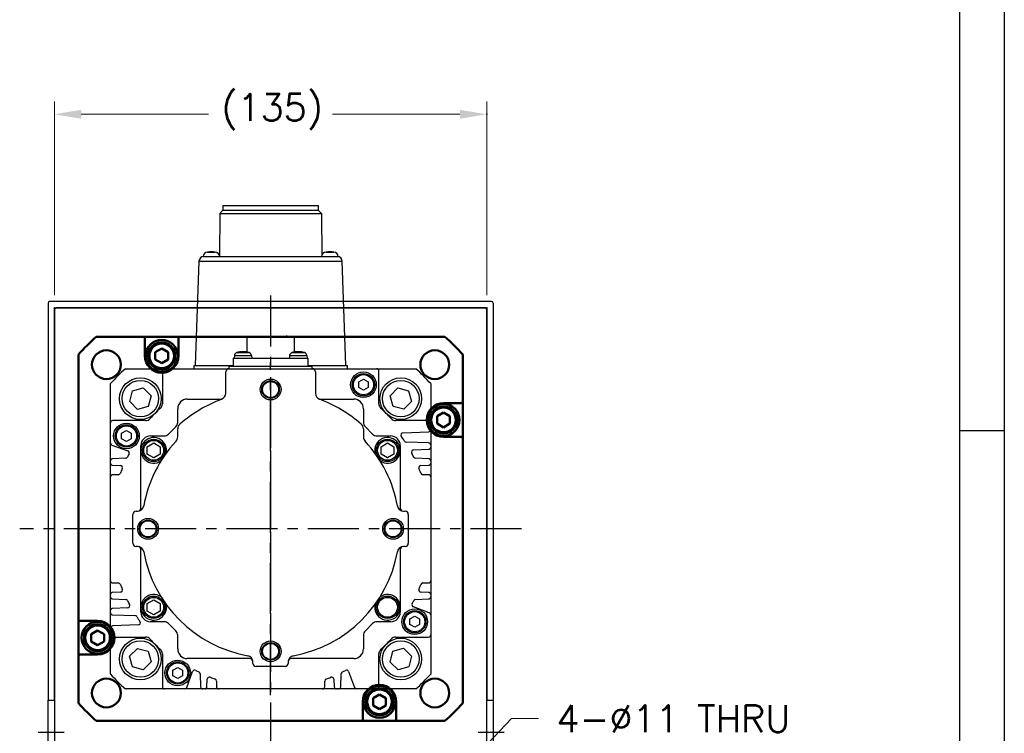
# Model space of a CAD drawing. Extents: x 47048 to 48733, y 14733 to 15921.
# Tile 5 of 19: x 48423 to 48730, y 15232 to 15455. Entities that reach past the tile are written whole.
import ezdxf

# ---------------------------------------------------------------- set-up
doc = ezdxf.new("R2010")
doc.units = 0
doc.header["$LTSCALE"] = 25.4
doc.linetypes.add('CENTER', pattern=[2, 1.25, -0.25, 0.25, -0.25])
doc.layers.get('0').update_dxf_attribs({"linetype": 'CONTINUOUS'})
for name, color, linetype, lineweight in [('2d ConnectionPoints', 7, 'CONTINUOUS', 50), ('AM_0', 7, 'CONTINUOUS', 50), ('ATA-DIM', 252, 'CONTINUOUS', 25)]:
    doc.layers.add(name, color=color, linetype=linetype, lineweight=lineweight)
doc.layers.add('ATA-CENTER', color=133, linetype='CENTER')
doc.styles.get("Standard").update_dxf_attribs({"font": 'simplex.shx'})
doc.dimstyles.new('ata_A1', dxfattribs={"dimtxt": 4.2, "dimasz": 4.2, "dimexe": 2, "dimexo": 2, "dimgap": 2, "dimtad": 0, "dimtih": 1, "dimtoh": 1, "dimdec": 6, "dimdsep": 46, "dimtxsty": 'Standard', "dimcen": 0, "dimclrd": 252, "dimclre": 252, "dimclrt": 4, "dimadec": 6, "dimazin": 2, "dimtfac": 1, "dimtdec": 6, "dimtofl": 0, "dimtmove": 0, "dimatfit": 3, "dimfxl": 0, "dimtolj": 1, "dimtzin": 0, "dimlwd": 0, "dimlwe": 0, "dimarcsym": 0})

# ---------------------------------------------------------------- blocks, each defined once
blk = doc.blocks.new('*D12451')
at = {"color": 0}
for p in [(48568.39, 15425.6), (48433.39, 15365.16), (48568.39, 15365.16)]:
    blk.add_point(p, dxfattribs=at)
at = {"layer": 'ATA-DIM', "color": 252, "lineweight": 0}
for p, q in [((48433.39, 15369.16), (48433.39, 15429.6)), ((48568.39, 15369.16), (48568.39, 15429.6)), ((48441.79, 15425.6), (48481.52, 15425.6)), ((48559.99, 15425.6), (48520.27, 15425.6))]:
    blk.add_line(p, q, dxfattribs=at)
at = {"layer": 'ATA-DIM', "color": 252}
for points in [[(48441.79, 15427), (48441.79, 15424.2), (48433.39, 15425.6)], [(48559.99, 15424.2), (48559.99, 15427), (48568.39, 15425.6)]]:
    blk.add_solid(points, dxfattribs=at)
at = {"layer": 'ATA-DIM', "color": 4, "ltscale": 0.2, "insert": (48485.52, 15431.98), "char_height": 8.4, "attachment_point": 1}
blk.add_mtext('\\A1;(135)', dxfattribs=at)
blk = doc.blocks.new('*D12452')
at = {"color": 0}
for p in [(48548.88, 15208.34), (48541.29, 15200.37)]:
    blk.add_point(p, dxfattribs=at)
at = {"layer": 'ATA-DIM', "color": 252, "lineweight": 0}
for p, q in [((48576.1, 15236.89), (48554.68, 15214.41)), ((48584.53, 15236.89), (48576.1, 15236.89))]:
    blk.add_line(p, q, dxfattribs=at)
at = {"layer": 'ATA-DIM', "color": 252}
blk.add_solid([(48553.67, 15215.38), (48555.69, 15213.45), (48548.88, 15208.34)], dxfattribs=at)
at = {"layer": 'ATA-DIM', "color": 4, "ltscale": 0.2, "insert": (48626.7, 15236.89), "char_height": 8.4, "attachment_point": 5}
blk.add_mtext('4-%%c11 THRU', dxfattribs=at)
blk = doc.blocks.new('DFH EH')
for p, q in [((33798.3, 3136.09), (33660.3, 3136.09)), ((33659.8, 3135.59), (33659.8, 3011.59)), ((33661.8, 3011.59), (33661.8, 3134.09)), ((33661.8, 3134.09), (33796.8, 3134.09)), ((33796.8, 3134.09), (33796.8, 3011.59)), ((33798.8, 3135.59), (33798.8, 3011.59)), ((33659.8, 3130.59), (33659.8, 3011.59)), ((33659.8, 2991.59), (33659.8, 3011.59)), ((33659.8, 3011.59), (33661.8, 3011.59)), ((33659.8, 2991.59), (33659.8, 3011.59)), ((33661.8, 3011.59), (33661.8, 2991.59)), ((33796.8, 3011.59), (33798.8, 3011.59)), ((33796.8, 2991.59), (33796.8, 3011.59)), ((33798.8, 3011.59), (33798.8, 2991.59)), ((33659.8, 2991.59), (33659.8, 2946.59)), ((33661.8, 2991.59), (33659.8, 2991.59)), ((33659.8, 2991.59), (33659.8, 2867.59)), ((33661.8, 2869.09), (33661.8, 2991.59)), ((33798.8, 2991.59), (33796.8, 2991.59)), ((33796.8, 2991.59), (33796.8, 2869.09)), ((33798.8, 2991.59), (33798.8, 2867.59)), ((33659.8, 2936.59), (33659.8, 2946.59)), ((33659.8, 2936.59), (33659.8, 2872.59)), ((33796.8, 2869.09), (33661.8, 2869.09)), ((33660.3, 2867.09), (33798.3, 2867.09))]:
    blk.add_line(p, q)
for centre, start, end in [((33660.3, 3135.59), 90, 180), ((33798.3, 3135.59), 0, 90), ((33660.3, 2867.59), 180, 270), ((33798.3, 2867.59), 270, 0)]:
    blk.add_arc(centre, 0.5, start, end)
at = {"layer": 'ATA-CENTER', "ltscale": 0.5}
for p, q in [((33656.68, 3001.59), (33664.81, 3001.59)), ((33794.06, 3001.59), (33802.19, 3001.59))]:
    blk.add_line(p, q, dxfattribs=at)
blk = doc.blocks.new('ata-Border-A1-002')
at = {"color": 253, "ltscale": 0.5}
blk.add_line((841, 594), (841, 0), dxfattribs=at)
blk.add_line((834, 585), (834, 9))
at = {"color": 253, "linetype": 'Continuous'}
blk.add_line((841, 297), (834, 297), dxfattribs=at)

msp = doc.modelspace()

# ---------------------------------------------------------------- linework, layer by layer
for p, q in [((48486.0236459, 15397.1599889), (48486.0236459, 15395.6599889)), ((48486.0236459, 15397.1599889), (48515.7636459, 15397.1599889)), ((48515.7636459, 15397.1599889), (48515.7636459, 15395.6599889)), ((48485.0236459, 15394.6599889), (48484.9262722, 15381.5145416)), ((48486.0236459, 15395.6599889), (48485.0236459, 15394.6599889)), ((48485.0236459, 15394.6599889), (48516.7636459, 15394.6599889)), ((48486.0236459, 15395.6599889), (48515.7636459, 15395.6599889)), ((48515.7636459, 15395.6599889), (48516.7636459, 15394.6599889)), ((48516.7636459, 15394.6599889), (48516.8610196, 15381.5145416)), ((48479.7936459, 15381.1599889), (48480.0294852, 15381.1599889)), ((48480.0294852, 15381.1599889), (48521.7578066, 15381.1599889)), ((48481.1917521, 15382.5560349), (48483.5955397, 15382.5560349)), ((48518.1917521, 15382.5560349), (48520.5955397, 15382.5560349)), ((48521.7578066, 15381.1599889), (48521.9936459, 15381.1599889)), ((48478.530399, 15379.7123381), (48477.3936459, 15347.1599889)), ((48478.530399, 15379.7123381), (48523.2568928, 15379.7123381)), ((48524.3936459, 15347.1599889), (48523.2568928, 15379.7123381)), ((48433.3936459, 15364.6599889), (48433.8936459, 15365.1599889)), ((48567.8936459, 15365.1599889), (48433.8936459, 15365.1599889)), ((48567.8936459, 15365.1599889), (48568.3936459, 15364.6599889)), ((48433.3936459, 15364.6599889), (48433.3936459, 15100.6599889)), ((48568.3936459, 15100.6599889), (48568.3936459, 15364.6599889)), ((48493.4936459, 15356.1599889), (48493.4936459, 15351.3510773)), ((48493.4936459, 15356.1599889), (48508.2936459, 15356.1599889)), ((48508.2936459, 15356.1599889), (48508.2936459, 15351.3510773)), ((48489.5877706, 15350.3072378), (48489.5136459, 15349.4599889)), ((48489.5877706, 15350.3072378), (48494.9395212, 15350.3072378)), ((48490.3040186, 15351.1800976), (48494.2232732, 15351.1800976)), ((48494.9395212, 15350.3072378), (48495.0136459, 15349.4599889)), ((48506.8477706, 15350.3072378), (48506.7736459, 15349.4599889)), ((48506.8477706, 15350.3072378), (48512.1995212, 15350.3072378)), ((48507.5640186, 15351.1800976), (48511.4832732, 15351.1800976)), ((48512.1995212, 15350.3072378), (48512.2736459, 15349.4599889)), ((48476.8936459, 15347.1599889), (48476.8936459, 15346.1599889)), ((48476.8936459, 15347.1599889), (48489.1936459, 15347.1599889)), ((48487.8936459, 15346.9599889), (48513.8936459, 15346.9599889)), ((48487.8936459, 15346.9599889), (48487.8936459, 15346.1599889)), ((48489.1936459, 15349.4599889), (48512.5936459, 15349.4599889)), ((48489.1936459, 15349.4599889), (48489.1936459, 15346.9599889)), ((48512.5936459, 15346.9599889), (48512.5936459, 15349.4599889)), ((48512.5936459, 15347.1599889), (48524.8936459, 15347.1599889)), ((48513.8936459, 15346.1599889), (48513.8936459, 15346.9599889)), ((48524.8936459, 15346.1599889), (48524.8936459, 15347.1599889)), ((48455.547753, 15346.1599889), (48467.7922534, 15346.1599889)), ((48467.0964284, 15345.4641638), (48467.0964284, 15335.2306536)), ((48467.7922534, 15346.1599889), (48487.8936459, 15346.1599889)), ((48486.8936459, 15338.4868421), (48486.8936459, 15345.1599889)), ((48487.8936459, 15346.1599889), (48513.8936459, 15346.1599889)), ((48513.8936459, 15346.1599889), (48533.9950367, 15346.1599889)), ((48514.8936459, 15345.1599889), (48514.8936459, 15338.4868421)), ((48533.9950367, 15346.1599889), (48546.2395388, 15346.1599889)), ((48534.6908618, 15335.2306536), (48534.6908618, 15345.4641638)), ((48450.8936451, 15329.2613805), (48450.8936459, 15341.5058818)), ((48528.3936459, 15342.0260143), (48529.8936459, 15342.8920397)), ((48528.3936459, 15340.2939635), (48528.3936459, 15342.0260143)), ((48529.8936459, 15342.8920397), (48531.3936459, 15342.0260143)), ((48531.3936459, 15342.0260143), (48531.3936459, 15340.2939635)), ((48550.8936459, 15341.5058818), (48550.8936451, 15329.2613805)), ((48456.8957074, 15335.8971707), (48457.7673505, 15339.2498171)), ((48457.7673505, 15339.2498171), (48461.1066491, 15340.1712753)), ((48461.1066491, 15340.1712753), (48463.5743045, 15337.7400869)), ((48463.5743045, 15337.7400869), (48462.7026614, 15334.3874405)), ((48529.8936459, 15339.4279381), (48528.3936459, 15340.2939635)), ((48531.3936459, 15340.2939635), (48529.8936459, 15339.4279381)), ((48538.1996394, 15337.6902719), (48540.6308277, 15340.1579274)), ((48539.1210975, 15334.3509734), (48538.1996394, 15337.6902719)), ((48540.6308277, 15340.1579274), (48543.9834741, 15339.2862842)), ((48543.9834741, 15339.2862842), (48544.9049323, 15335.9469857)), ((48459.3633629, 15333.4659824), (48456.8957074, 15335.8971707)), ((48462.7026614, 15334.3874405), (48459.3633629, 15333.4659824)), ((48474.8936459, 15336.6599889), (48485.7076529, 15336.6599889)), ((48516.0796389, 15336.6599889), (48526.8936459, 15336.6599889)), ((48542.473744, 15333.4793302), (48539.1210975, 15334.3509734)), ((48544.9049323, 15335.9469857), (48542.473744, 15333.4793302)), ((48471.8936459, 15329.408416), (48471.8936459, 15333.6599889)), ((48529.8936459, 15333.6599889), (48529.8936459, 15329.408416)), ((48450.8936451, 15322.9891591), (48450.8936451, 15329.2613805)), ((48461.8229803, 15329.9572056), (48451.5894701, 15329.9572056)), ((48550.19782, 15329.9572056), (48539.9643098, 15329.9572056)), ((48550.8936451, 15329.2613805), (48550.8936451, 15327.1500308)), ((48454.3936459, 15326.0260143), (48455.8936459, 15326.8920397)), ((48454.3936459, 15324.2939635), (48454.3936459, 15326.0260143)), ((48455.8936459, 15326.8920397), (48457.3936459, 15326.0260143)), ((48457.3936459, 15326.0260143), (48457.3936459, 15324.2939635)), ((48463.3936459, 15325.1599889), (48467.6452188, 15325.1599889)), ((48469.0594323, 15325.7457753), (48471.3078595, 15327.9942025)), ((48471.8936459, 15324.8664777), (48471.8936459, 15327.3459232)), ((48529.8936459, 15327.3459232), (48529.8936459, 15324.8664777)), ((48530.4794323, 15327.9942025), (48532.7278595, 15325.7457753)), ((48534.142073, 15325.1599889), (48538.3936459, 15325.1599889)), ((48542.2263792, 15326.1754127), (48550.222104, 15326.4546296)), ((48550.8936451, 15327.1500308), (48550.8936451, 15322.3270047)), ((48450.8936451, 15317.3568257), (48450.8936451, 15322.9891591)), ((48451.3514839, 15322.3352975), (48456.323037, 15320.5258002)), ((48455.8936459, 15323.4279381), (48454.3936459, 15324.2939635)), ((48457.3936459, 15324.2939635), (48455.8936459, 15323.4279381)), ((48460.3936459, 15320.6599889), (48460.3936459, 15322.1599889)), ((48462.3936459, 15321.8146894), (48464.3936459, 15322.96939)), ((48464.3936459, 15322.96939), (48466.3936459, 15321.8146894)), ((48535.3936459, 15321.8146894), (48537.3936459, 15322.96939)), ((48537.3936459, 15322.96939), (48539.3936459, 15321.8146894)), ((48541.3936459, 15322.1599889), (48541.3936459, 15320.6599889)), ((48550.222104, 15323.0224058), (48543.2625125, 15323.2654401)), ((48550.8936451, 15322.3270047), (48550.8936451, 15321.682834)), ((48460.3936459, 15302.6599889), (48460.3936459, 15320.6599889)), ((48462.3936459, 15319.5052884), (48462.3936459, 15321.8146894)), ((48464.3936459, 15318.3505878), (48462.3936459, 15319.5052884)), ((48466.3936459, 15319.5052884), (48464.3936459, 15318.3505878)), ((48466.3936459, 15321.8146894), (48466.3936459, 15319.5052884)), ((48535.3936459, 15319.5052884), (48535.3936459, 15321.8146894)), ((48537.3936459, 15318.3505878), (48535.3936459, 15319.5052884)), ((48539.3936459, 15319.5052884), (48537.3936459, 15318.3505878)), ((48539.3936459, 15321.8146894), (48539.3936459, 15319.5052884)), ((48541.3936459, 15320.6599889), (48541.3936459, 15302.6599889)), ((48545.5412063, 15320.8239722), (48550.222104, 15320.9874328)), ((48550.8936451, 15321.682834), (48550.8936451, 15317.3568257)), ((48450.8936451, 15316.712655), (48450.8936451, 15317.3568257)), ((48450.8936451, 15312.3627722), (48450.8936451, 15316.712655)), ((48455.6026329, 15318.1932176), (48451.5651862, 15318.0522269)), ((48451.5651862, 15316.0172539), (48453.9490769, 15315.9340066)), ((48550.222104, 15318.0522269), (48546.1846572, 15318.1932176)), ((48547.8382133, 15315.9340066), (48550.222104, 15316.0172539)), ((48550.8936451, 15317.3568257), (48550.8936451, 15316.712655)), ((48550.8936451, 15316.712655), (48550.8936451, 15312.3627722)), ((48453.348902, 15313.0585972), (48451.5894701, 15313.0585972)), ((48550.19782, 15313.0585972), (48548.4383881, 15313.0585972)), ((48450.8936451, 15279.9572056), (48450.8936451, 15312.3627722)), ((48550.8936451, 15312.3627722), (48550.8936451, 15279.9572056)), ((48457.8936459, 15291.6599889), (48457.8936459, 15300.6599889)), ((48458.8936459, 15301.6599889), (48459.3146548, 15301.6599889)), ((48542.472637, 15301.6599889), (48542.8936459, 15301.6599889)), ((48543.8936459, 15300.6599889), (48543.8936459, 15291.6599889)), ((48459.3146548, 15290.6599889), (48458.8936459, 15290.6599889)), ((48460.3936459, 15271.6599889), (48460.3936459, 15289.6599889)), ((48541.3936459, 15289.6599889), (48541.3936459, 15271.6599889)), ((48542.8936459, 15290.6599889), (48542.472637, 15290.6599889)), ((48450.8936451, 15275.6073227), (48450.8936451, 15279.9572056)), ((48451.5894701, 15279.2613805), (48453.348902, 15279.2613805)), ((48548.4383881, 15279.2613805), (48550.19782, 15279.2613805)), ((48550.8936451, 15279.9572056), (48550.8936451, 15275.6073227)), ((48453.9490769, 15276.3859712), (48451.5651862, 15276.3027239)), ((48550.222104, 15276.3027239), (48547.8382133, 15276.3859712)), ((48450.8936451, 15274.9631521), (48450.8936451, 15275.6073227)), ((48450.8936451, 15270.6371438), (48450.8936451, 15274.9631521)), ((48451.5651862, 15274.2677509), (48455.6026329, 15274.1267601)), ((48462.3936459, 15272.8146894), (48464.3936459, 15273.96939)), ((48462.3936459, 15270.5052884), (48462.3936459, 15272.8146894)), ((48464.3936459, 15273.96939), (48466.3936459, 15272.8146894)), ((48466.3936459, 15272.8146894), (48466.3936459, 15270.5052884)), ((48546.1846572, 15274.1267601), (48550.222104, 15274.2677509)), ((48550.8936451, 15275.6073227), (48550.8936451, 15274.9631521)), ((48550.8936451, 15274.9631521), (48550.8936451, 15269.3308186)), ((48450.8936451, 15269.9929731), (48450.8936451, 15270.6371438)), ((48450.8936451, 15265.169947), (48450.8936451, 15269.9929731)), ((48456.2460839, 15271.4960055), (48451.5651862, 15271.332545)), ((48460.3936459, 15270.1599889), (48460.3936459, 15271.6599889)), ((48464.3936459, 15269.3505878), (48462.3936459, 15270.5052884)), ((48466.3936459, 15270.5052884), (48464.3936459, 15269.3505878)), ((48541.3936459, 15271.6599889), (48541.3936459, 15270.1599889)), ((48550.4358062, 15269.9846803), (48545.4642532, 15271.7941776)), ((48451.5651862, 15269.297572), (48458.5247776, 15269.0545377)), ((48467.6452188, 15267.1599889), (48463.3936459, 15267.1599889)), ((48538.3936459, 15267.1599889), (48534.142073, 15267.1599889)), ((48544.3936459, 15268.0260143), (48545.8936459, 15268.8920397)), ((48544.3936459, 15266.2939635), (48544.3936459, 15268.0260143)), ((48545.8936459, 15268.8920397), (48547.3936459, 15268.0260143)), ((48547.3936459, 15268.0260143), (48547.3936459, 15266.2939635)), ((48550.8936451, 15269.3308186), (48550.8936451, 15263.0585972)), ((48450.8936451, 15263.0585972), (48450.8936451, 15265.169947)), ((48459.5609109, 15266.144565), (48451.5651862, 15265.8653482)), ((48471.3078595, 15264.3257753), (48469.0594323, 15266.5742025)), ((48532.7278595, 15266.5742025), (48530.4794323, 15264.3257753)), ((48545.8936459, 15265.4279381), (48544.3936459, 15266.2939635)), ((48547.3936459, 15266.2939635), (48545.8936459, 15265.4279381)), ((48450.8936459, 15250.814096), (48450.8936451, 15263.0585972)), ((48451.5894701, 15262.3627722), (48461.8229803, 15262.3627722)), ((48471.8936459, 15258.6599889), (48471.8936459, 15262.9115618)), ((48529.8936459, 15262.9115618), (48529.8936459, 15258.6599889)), ((48539.9643098, 15262.3627722), (48550.19782, 15262.3627722)), ((48550.8936451, 15263.0585972), (48550.8936459, 15250.814096)), ((48456.8823595, 15256.3729921), (48459.3135478, 15258.8406475)), ((48459.3135478, 15258.8406475), (48462.6661943, 15257.9690044)), ((48462.6661943, 15257.9690044), (48463.5876524, 15254.6297058)), ((48538.2129873, 15254.5798908), (48539.0846304, 15257.9325373)), ((48539.0846304, 15257.9325373), (48542.4239289, 15258.8539954)), ((48542.4239289, 15258.8539954), (48544.8915844, 15256.4228071)), ((48457.8038177, 15253.0336935), (48456.8823595, 15256.3729921)), ((48463.5876524, 15254.6297058), (48461.1564641, 15252.1620504)), ((48467.0964284, 15257.0893241), (48467.0964284, 15246.8558139)), ((48494.3936459, 15255.6599889), (48474.8936459, 15255.6599889)), ((48495.3936459, 15254.1599889), (48495.3936459, 15254.5809978)), ((48506.3936459, 15254.5809978), (48506.3936459, 15254.1599889)), ((48526.8936459, 15255.6599889), (48507.3936459, 15255.6599889)), ((48534.6908618, 15246.8558139), (48534.6908618, 15257.0893241)), ((48540.6806427, 15252.1487025), (48538.2129873, 15254.5798908)), ((48544.8915844, 15256.4228071), (48544.0199413, 15253.0701607)), ((48461.1564641, 15252.1620504), (48457.8038177, 15253.0336935)), ((48470.3936459, 15252.0260143), (48471.8936459, 15252.8920397)), ((48470.3936459, 15250.2939635), (48470.3936459, 15252.0260143)), ((48471.8936459, 15252.8920397), (48473.3936459, 15252.0260143)), ((48473.3936459, 15252.0260143), (48473.3936459, 15250.2939635)), ((48474.7183365, 15246.6178278), (48476.5278338, 15251.5893808)), ((48505.3936459, 15253.1599889), (48496.3936459, 15253.1599889)), ((48525.2594564, 15251.5893808), (48527.0689537, 15246.6178278)), ((48544.0199413, 15253.0701607), (48540.6806427, 15252.1487025)), ((48471.8936459, 15249.4279381), (48470.3936459, 15250.2939635)), ((48473.3936459, 15250.2939635), (48471.8936459, 15249.4279381)), ((48478.8604163, 15250.8689768), (48479.0014071, 15246.83153)), ((48481.0363801, 15246.83153), (48481.1196274, 15249.2154207)), ((48483.9950367, 15248.6152458), (48483.9950367, 15246.8558139)), ((48517.7922534, 15246.8558139), (48517.7922534, 15248.6152458)), ((48520.6676628, 15249.2154207), (48520.75091, 15246.83153)), ((48522.7858831, 15246.83153), (48522.9268738, 15250.8689768)), ((48467.7922534, 15246.1599889), (48455.547753, 15246.1599889)), ((48474.0644748, 15246.1599889), (48467.7922534, 15246.1599889)), ((48479.6968082, 15246.1599889), (48474.0644748, 15246.1599889)), ((48480.3409789, 15246.1599889), (48479.6968082, 15246.1599889)), ((48484.6908618, 15246.1599889), (48480.3409789, 15246.1599889)), ((48517.0964284, 15246.1599889), (48484.6908618, 15246.1599889)), ((48521.4463112, 15246.1599889), (48517.0964284, 15246.1599889)), ((48522.0904819, 15246.1599889), (48521.4463112, 15246.1599889)), ((48527.7228153, 15246.1599889), (48522.0904819, 15246.1599889)), ((48533.9950367, 15246.1599889), (48527.7228153, 15246.1599889)), ((48546.2395388, 15246.1599889), (48533.9950367, 15246.1599889))]:
    msp.add_line(p, q)
for centre, radius in [((48529.8936459, 15341.1599889), 4), ((48529.8936459, 15341.1599889), 3.5), ((48529.8936459, 15341.1599889), 3.15), ((48460.235006, 15336.8186288), 6.5), ((48460.235006, 15336.8186288), 5.7), ((48500.8936459, 15339.6599889), 3.25), ((48500.8936459, 15339.6599889), 2.75), ((48500.8936459, 15339.6599889), 2.5), ((48541.5522858, 15336.8186288), 6.5), ((48541.5522858, 15336.8186288), 5.7), ((48455.8936459, 15325.1599889), 4), ((48455.8936459, 15325.1599889), 3.5), ((48455.8936459, 15325.1599889), 3.15), ((48464.3936459, 15320.6599889), 3.5), ((48464.3936459, 15320.6599889), 3.1), ((48537.3936459, 15320.6599889), 3.5), ((48537.3936459, 15320.6599889), 3.1), ((48462.6436459, 15296.1599889), 3.25), ((48462.6436459, 15296.1599889), 2.75), ((48462.6436459, 15296.1599889), 2.5), ((48539.1436459, 15296.1599889), 3.25), ((48539.1436459, 15296.1599889), 2.75), ((48539.1436459, 15296.1599889), 2.5), ((48464.3936459, 15271.6599889), 3.5), ((48464.3936459, 15271.6599889), 3.1), ((48537.3936459, 15271.6599889), 3.5), ((48537.3936459, 15271.6599889), 3.1), ((48545.8936459, 15267.1599889), 4), ((48545.8936459, 15267.1599889), 3.5), ((48545.8936459, 15267.1599889), 3.15), ((48460.235006, 15255.501349), 6.5), ((48460.235006, 15255.501349), 5.7), ((48500.8936459, 15257.9099889), 3.25), ((48500.8936459, 15257.9099889), 2.75), ((48541.5522858, 15255.501349), 6.5), ((48541.5522858, 15255.501349), 5.7), ((48500.8936459, 15257.9099889), 2.5), ((48471.8936459, 15251.1599889), 4), ((48471.8936459, 15251.1599889), 3.5), ((48471.8936459, 15251.1599889), 3.15)]:
    msp.add_circle(centre, radius)
for centre, radius, start, end in [((48480.0294852, 15379.6599889), 1.5, 90, 178), ((48481.2902609, 15381.0592731), 1.5, 93.765468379, 176.150043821), ((48482.3936459, 15375.6599889), 7, 80.113375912, 99.886624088), ((48483.4970309, 15381.0592731), 1.5, 3.849956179, 86.234531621), ((48518.2902609, 15381.0592731), 1.5, 93.765468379, 176.150043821), ((48519.3936459, 15375.6599889), 7, 80.113375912, 99.886624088), ((48520.4970309, 15381.0592731), 1.5, 3.849956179, 86.234531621), ((48521.7578066, 15379.6599889), 1.5, 2, 90), ((48490.5839653, 15350.220082), 1, 106.257021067, 175.000000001), ((48492.2636459, 15344.4599889), 7, 73.742973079, 106.257026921), ((48493.9433265, 15350.220082), 1, 4.999999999, 73.742978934), ((48507.8439653, 15350.220082), 1, 106.257021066, 175.000000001), ((48509.5236459, 15344.4599889), 7, 73.742973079, 106.257026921), ((48511.2033265, 15350.220082), 1, 4.999999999, 73.742978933), ((48500.8936459, 15296.1599889), 67.5, 132.205446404, 137.794553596), ((48467.7922534, 15345.4641638), 0.695825, 89.999999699, 180), ((48487.8936459, 15345.1599889), 1, 90, 180), ((48513.8936459, 15345.1599889), 1, 0, 90), ((48533.9950367, 15345.4641638), 0.6958251, 0, 90.000000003), ((48500.8936459, 15296.1599889), 67.5, 42.205446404, 47.794553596), ((48484.8936459, 15338.4868421), 2, 290.707124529, 0), ((48516.8936459, 15338.4868421), 2, 180, 249.292875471), ((48465.1083568, 15335.2306536), 1.9880716, 312.486940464, 0), ((48474.8936459, 15333.6599889), 3, 90, 180), ((48500.8936459, 15296.1599889), 43.25, 110.707124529, 130.885192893), ((48500.8936459, 15296.1599889), 43.25, 49.114807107, 69.292875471), ((48526.8936459, 15333.6599889), 3, 0, 90), ((48536.6789334, 15335.2306536), 1.9880716, 180, 227.513059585), ((48500.8936451, 15296.1599889), 50.9940358, 132.486940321, 137.513059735), ((48500.8936451, 15296.1599889), 50.9940358, 42.486939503, 47.513059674), ((48451.5894701, 15329.2613805), 0.6958251, 90.00000122, 180), ((48461.8229803, 15331.9452772), 1.9880716, 269.99999977, 317.513059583), ((48469.8936459, 15329.408416), 2, 315, 0), ((48473.8936459, 15327.3459232), 2, 130.885192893, 180), ((48527.8936459, 15327.3459232), 2, 0, 49.114807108), ((48531.8936459, 15329.408416), 2, 180, 225), ((48539.9643098, 15331.9452772), 1.9880716, 222.486959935, 270.000000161), ((48550.19782, 15329.2613805), 0.6958251, 0, 90), ((48463.3936459, 15322.1599889), 3, 90, 180), ((48467.6452188, 15327.1599889), 2, 270, 315), ((48534.142073, 15327.1599889), 2, 225, 270), ((48538.3936459, 15322.1599889), 3, 0, 90), ((48542.2506632, 15325.4800116), 0.6958251, 91.999999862, 215.334701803), ((48500.8936451, 15296.1599889), 50, 33.256317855, 35.334701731), ((48550.19782, 15327.1500308), 0.6958251, 271.999999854, 0), ((48451.5894701, 15322.9891591), 0.695825, 179.999998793, 249.999999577), ((48464.3936459, 15320.6599889), 4, 347.077132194, 305.181246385), ((48500.8936459, 15296.1599889), 40.25, 137.199825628, 169.77496314), ((48469.8936459, 15324.8664777), 2, 317.199850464, 0), ((48531.8936459, 15324.8664777), 2, 180, 222.800173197), ((48500.8936459, 15296.1599889), 40.25, 10.22503686, 42.800173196), ((48537.3936459, 15320.6599889), 4, 234.818753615, 192.922867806), ((48543.2867965, 15323.9608413), 0.695825, 213.25631749, 267.999999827), ((48550.19782, 15322.3270047), 0.6958251, 0, 88.000000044), ((48500.8936451, 15296.1599888), 50, 152.112964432, 153.363294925), ((48456.0850508, 15319.8719385), 0.695825, 332.11296468, 69.999999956), ((48545.5654902, 15320.1285711), 0.6958251, 91.999999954, 208.223150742), ((48500.8936451, 15296.1599889), 50, 26.636804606, 28.215582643), ((48550.19782, 15321.682834), 0.6958251, 271.999999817, 0), ((48451.5894701, 15317.3568257), 0.6958251, 92.000000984, 180), ((48451.5894701, 15316.712655), 0.695825, 179.999999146, 268.000000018), ((48453.924793, 15315.2386054), 0.6958251, 337.893147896, 88.000000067), ((48455.578349, 15318.8886188), 0.6958251, 271.999999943, 333.356032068), ((48546.2089412, 15318.8886188), 0.695825, 206.636804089, 267.999999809), ((48547.8624972, 15315.2386054), 0.6958251, 91.999999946, 202.104765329), ((48550.19782, 15317.3568257), 0.6958251, 0, 88.000000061), ((48550.19782, 15316.712655), 0.6958251, 271.99999981, 0), ((48451.5894701, 15312.3627722), 0.6958251, 90, 180), ((48453.348902, 15313.7544223), 0.695825, 269.99999962, 339.692474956), ((48500.893645, 15296.1599888), 50, 157.893147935, 159.692475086), ((48500.8936451, 15296.1599888), 50, 20.307524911, 22.106881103), ((48548.4383881, 15313.7544223), 0.6958251, 200.307525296, 270.000000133), ((48550.19782, 15312.3627722), 0.6958251, 0, 90), ((48458.8936459, 15300.6599889), 1, 90, 180), ((48459.3146548, 15303.6599889), 2, 270, 349.774963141), ((48459.3936459, 15302.6599889), 1, 280.907887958, 0), ((48542.472637, 15303.6599889), 2, 190.225036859, 270), ((48542.3936459, 15302.6599889), 1, 180, 259.092112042), ((48542.8936459, 15300.6599889), 1, 0, 90), ((48458.8936459, 15291.6599889), 1, 180, 270), ((48542.8936459, 15291.6599889), 1, 270, 0), ((48459.3146548, 15288.6599889), 2, 10.22503686, 90), ((48459.3936459, 15289.6599889), 1, 0, 79.092112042), ((48500.8936459, 15296.1599889), 40.25, 190.22503686, 259.77496314), ((48500.8936459, 15296.1599889), 40.25, 280.22503686, 349.77496314), ((48542.472637, 15288.6599889), 2, 90, 169.77496314), ((48542.3936459, 15289.6599889), 1, 100.907887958, 180), ((48451.5894701, 15279.9572056), 0.695825, 180, 270), ((48453.348902, 15278.5655555), 0.6958251, 20.307524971, 90.000000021), ((48548.4383881, 15278.5655555), 0.6958251, 89.999999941, 159.692475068), ((48550.19782, 15279.9572056), 0.695825, 270, 0), ((48451.5894701, 15275.6073227), 0.6958251, 92.000000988, 180), ((48453.924793, 15277.0813724), 0.6958251, 271.999999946, 22.102690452), ((48500.893645, 15296.159989), 50, 200.307524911, 202.106909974), ((48547.8624972, 15277.0813724), 0.695825, 157.893147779, 268.00000011), ((48500.8936451, 15296.159989), 50, 337.893147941, 339.692475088), ((48550.19782, 15275.6073227), 0.6958251, 0, 88.000000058), ((48451.5894701, 15274.963152), 0.695825, 179.999999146, 267.999999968), ((48455.578349, 15273.431359), 0.695825, 26.636804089, 87.999999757), ((48500.8936451, 15296.1599888), 50, 206.636804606, 208.215804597), ((48464.3936459, 15271.6599889), 4, 54.818753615, 12.922867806), ((48537.3936459, 15271.6599889), 4, 167.077132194, 125.181246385), ((48545.7022394, 15272.4480393), 0.695825, 152.112964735, 249.999999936), ((48500.8936451, 15296.159989), 50, 332.112964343, 333.363294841), ((48546.2089412, 15273.431359), 0.6958251, 91.999999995, 153.356031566), ((48550.19782, 15274.9631521), 0.6958251, 271.999999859, 0), ((48451.5894701, 15270.6371438), 0.6958251, 92.000000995, 180), ((48451.5894701, 15269.9929731), 0.695825, 179.999999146, 268.000000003), ((48456.2218, 15272.1914067), 0.6958251, 271.999999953, 28.207201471), ((48463.3936459, 15270.1599889), 3, 180, 270), ((48538.3936459, 15270.1599889), 3, 270, 0), ((48550.19782, 15269.3308186), 0.6958251, 0, 69.99999987), ((48458.5004937, 15268.3591365), 0.6958251, 33.256263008, 88.000000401), ((48500.8936451, 15296.1599889), 50, 213.256318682, 215.334701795), ((48459.536627, 15266.8399662), 0.6958251, 271.999999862, 35.334701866), ((48467.6452188, 15265.1599889), 2, 45, 90), ((48534.142073, 15265.1599889), 2, 90, 135), ((48451.5894701, 15265.169947), 0.6958251, 92.000001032, 180), ((48469.8936459, 15262.9115618), 2, 0, 45), ((48531.8936459, 15262.9115618), 2, 135, 180), ((48451.5894701, 15263.0585972), 0.695825, 180, 270), ((48461.8229803, 15260.3747006), 1.9880716, 42.486906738, 90.000000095), ((48500.8936451, 15296.1599889), 50.9940358, 222.48694157, 227.513059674), ((48500.8936451, 15296.1599889), 50.9940358, 312.486940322, 317.513059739), ((48539.9643098, 15260.3747006), 1.9880716, 89.999999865, 137.513059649), ((48550.19782, 15263.0585972), 0.695825, 269.999999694, 0), ((48465.1083568, 15257.0893242), 1.9880716, 0, 47.513059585), ((48474.8936459, 15258.6599889), 3, 180, 270), ((48526.8936459, 15258.6599889), 3, 270, 0), ((48536.6789334, 15257.0893242), 1.9880716, 132.486940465, 180), ((48493.3936459, 15254.5809978), 2, 0, 79.77496314), ((48494.3936459, 15254.6599889), 1, 10.907887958, 90), ((48508.3936459, 15254.5809978), 2, 100.22503686, 180), ((48507.3936459, 15254.6599889), 1, 90, 169.092112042), ((48477.1816955, 15251.3513946), 0.6958251, 62.11288589, 159.999999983), ((48500.8936455, 15296.1599887), 50, 242.112965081, 243.363177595), ((48478.1650152, 15250.8446928), 0.695825, 1.999999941, 63.364431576), ((48496.3936459, 15254.1599889), 1, 180, 270), ((48505.3936459, 15254.1599889), 1, 270, 0), ((48523.622275, 15250.8446928), 0.695825, 116.636805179, 178.000000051), ((48500.8936447, 15296.1599887), 50, 296.63680519, 297.887036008), ((48524.6055947, 15251.3513946), 0.695825, 19.999999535, 117.88703607), ((48500.8936459, 15296.1599889), 67.5, 222.205446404, 227.794553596), ((48481.8150286, 15249.1911368), 0.6958251, 67.893203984, 177.999999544), ((48500.8936453, 15296.1599888), 50, 247.893146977, 249.692365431), ((48483.2992117, 15248.6152458), 0.6958251, 0, 69.7003409), ((48518.4880785, 15248.6152458), 0.6958251, 110.307524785, 180), ((48500.893645, 15296.1599889), 50, 290.307524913, 292.106852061), ((48519.9722616, 15249.1911368), 0.695825, 1.999999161, 112.106852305), ((48500.8936459, 15296.1599889), 67.5, 312.205446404, 317.794553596), ((48467.7922534, 15246.8558139), 0.6958251, 180, 270), ((48474.0644748, 15246.8558139), 0.695825, 269.99999996, 340.000000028), ((48479.6968082, 15246.855814), 0.6958251, 182.000001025, 270.000000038), ((48480.3409789, 15246.8558139), 0.695825, 270.000000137, 357.999999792), ((48484.6908618, 15246.8558139), 0.6958251, 180, 270.000000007), ((48517.0964284, 15246.8558139), 0.695825, 269.999999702, 0), ((48521.4463112, 15246.855814), 0.6958251, 182.000000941, 270.000000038), ((48522.0904819, 15246.8558139), 0.695825, 269.999998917, 358.000000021), ((48527.7228153, 15246.8558139), 0.695825, 199.999999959, 270.000000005), ((48533.9950367, 15246.8558139), 0.695825, 269.999999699, 0)]:
    msp.add_arc(centre, radius, start, end)
at = {"layer": '2d ConnectionPoints'}
msp.add_point((48505.8936459, 15356.1599889), dxfattribs=at)
msp.add_point((48505.8936459, 15356.1599889), dxfattribs=at)
at = {"layer": 'AM_0'}
for p, q in [((48555.3087173, 15356.1599889), (48446.4785745, 15356.1599889)), ((48461.6436459, 15350.1599889), (48461.6436459, 15355.6599889)), ((48472.1436459, 15355.6599889), (48472.1436459, 15350.1599889)), ((48440.8936459, 15350.5750603), (48440.8936459, 15241.7449174)), ((48466.8936459, 15352.46939), (48464.8936459, 15351.3146894)), ((48464.8936459, 15351.3146894), (48464.8936459, 15349.0052884)), ((48468.8936459, 15351.3146894), (48466.8936459, 15352.46939)), ((48468.8936459, 15349.0052884), (48468.8936459, 15351.3146894)), ((48560.8936459, 15241.7449174), (48560.8936459, 15350.5750603)), ((48464.8936459, 15349.0052884), (48466.8936459, 15347.8505878)), ((48466.8936459, 15347.8505878), (48468.8936459, 15349.0052884)), ((48554.8936459, 15335.4099889), (48560.3936459, 15335.4099889)), ((48554.8936459, 15332.46939), (48552.8936459, 15331.3146894)), ((48552.8936459, 15331.3146894), (48552.8936459, 15329.0052884)), ((48556.8936459, 15331.3146894), (48554.8936459, 15332.46939)), ((48556.8936459, 15329.0052884), (48556.8936459, 15331.3146894)), ((48552.8936459, 15329.0052884), (48554.8936459, 15327.8505878)), ((48554.8936459, 15327.8505878), (48556.8936459, 15329.0052884)), ((48560.3936459, 15324.9099889), (48554.8936459, 15324.9099889)), ((48441.3936459, 15267.4099889), (48446.8936459, 15267.4099889)), ((48446.8936459, 15264.46939), (48444.8936459, 15263.3146894)), ((48448.8936459, 15263.3146894), (48446.8936459, 15264.46939)), ((48444.8936459, 15263.3146894), (48444.8936459, 15261.0052884)), ((48444.8936459, 15261.0052884), (48446.8936459, 15259.8505878)), ((48446.8936459, 15259.8505878), (48448.8936459, 15261.0052884)), ((48448.8936459, 15261.0052884), (48448.8936459, 15263.3146894)), ((48446.8936459, 15256.9099889), (48441.3936459, 15256.9099889)), ((48529.6436459, 15236.6599889), (48529.6436459, 15242.1599889)), ((48534.8936459, 15244.46939), (48532.8936459, 15243.3146894)), ((48532.8936459, 15243.3146894), (48532.8936459, 15241.0052884)), ((48536.8936459, 15243.3146894), (48534.8936459, 15244.46939)), ((48536.8936459, 15241.0052884), (48536.8936459, 15243.3146894)), ((48540.1436459, 15242.1599889), (48540.1436459, 15236.6599889)), ((48532.8936459, 15241.0052884), (48534.8936459, 15239.8505878)), ((48534.8936459, 15239.8505878), (48536.8936459, 15241.0052884)), ((48446.4785745, 15236.1599889), (48555.3087173, 15236.1599889))]:
    msp.add_line(p, q, dxfattribs=at)
for centre, radius in [((48466.8936459, 15350.1599889), 5), ((48466.8936459, 15350.1599889), 4.25), ((48466.8936459, 15350.1599889), 3.85), ((48449.6284043, 15347.4252305), 4.5), ((48552.1588875, 15347.4252305), 4.5), ((48554.8936459, 15330.1599889), 5), ((48554.8936459, 15330.1599889), 4.25), ((48554.8936459, 15330.1599889), 3.85), ((48446.8936459, 15262.1599889), 5), ((48446.8936459, 15262.1599889), 4.25), ((48446.8936459, 15262.1599889), 3.85), ((48449.6284043, 15244.8947473), 4.5), ((48552.1588875, 15244.8947473), 4.5), ((48534.8936459, 15242.1599889), 5), ((48534.8936459, 15242.1599889), 4.25), ((48534.8936459, 15242.1599889), 3.85)]:
    msp.add_circle(centre, radius, dxfattribs=at)
for centre, radius, start, end in [((48500.8936459, 15296.1599889), 81, 132.205446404, 137.794553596), ((48461.1436459, 15355.6599889), 0.5, 0, 90), ((48472.6436459, 15355.6599889), 0.5, 90, 180), ((48500.8936459, 15296.1599889), 81, 42.205446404, 47.794553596), ((48466.8936459, 15350.1599889), 5.25, 180, 0), ((48554.8936459, 15330.1599889), 5.25, 90, 270), ((48560.3936459, 15335.9099889), 0.5, 270, 0), ((48560.3936459, 15324.4099889), 0.5, 0, 90), ((48441.3936459, 15267.9099889), 0.5, 180, 270), ((48446.8936459, 15262.1599889), 5.25, 270, 90), ((48441.3936459, 15256.4099889), 0.5, 90, 180), ((48534.8936459, 15242.1599889), 5.25, 0, 180), ((48500.8936459, 15296.1599889), 81, 222.205446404, 227.794553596), ((48500.8936459, 15296.1599889), 81, 312.205446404, 317.794553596), ((48529.1436459, 15236.6599889), 0.5, 270, 0), ((48540.6436459, 15236.6599889), 0.5, 180, 270)]:
    msp.add_arc(centre, radius, start, end, dxfattribs=at)
at = {"layer": 'ATA-CENTER', "ltscale": 0.5}
for p, q in [((48500.8936459, 15368.9684924), (48500.8936459, 15223.3514854)), ((48500.8936459, 15244.1849889), (48500.8936459, 15348.1349889)), ((48500.8936459, 15339.6599889), (48500.8936459, 15252.6599889)), ((48500.8936459, 15339.6599889), (48500.8936459, 15252.6599889)), ((48579.2313, 15296.1599889), (48422.5559918, 15296.1599889))]:
    msp.add_line(p, q, dxfattribs=at)

# ---------------------------------------------------------------- block references
at = {"xscale": 2, "yscale": 2, "zscale": 2}
msp.add_blockref('ata-Border-A1-002', (47047.9785069, 14732.8125715), dxfattribs=at)
msp.add_blockref('ata-Border-A1-002', (47047.9785069, 14732.8125715), dxfattribs=at)
at = {"ltscale": 0.2}
msp.add_blockref('DFH EH', (14771.5982926, 12231.0649914), dxfattribs=at)

# ---------------------------------------------------------------- dimensions: what is measured, and where the dimension line sits
at = {"layer": 'ATA-DIM'}
dim = msp.add_linear_dim(base=(48568.3936459, 15425.5989639), p1=(48433.3936459, 15365.1599889), p2=(48568.3936459, 15365.1599889), angle=180, text='(<>)', dimstyle='ata_A1', override={"dimscale": 2, "dimdec": 3, "dimtol": 0, "dimlim": 0, "dimtp": 0, "dimtm": 0, "dimtfac": 0.857143, "dimtdec": 2, "dimtolj": 1, "dimtzin": 0}, dxfattribs=at)
dim.commit()
dim.dimension.update_dxf_attribs({"geometry": '*D12451', "text_midpoint": (48500.8936459, 15425.5989639), "dimtype": 160})
dim = msp.add_diameter_dim_2p(p1=(48541.2927653, 15200.3732631), p2=(48548.8828742, 15208.3350623), text='4-<> THRU', dimstyle='ata_A1', override={"dimscale": 2, "dimtp": 0.1, "dimtm": 0.1, "dimtfac": 0.71, "dimtdec": 3, "dimtolj": 0, "dimtzin": 8}, dxfattribs=at)
dim.commit()
dim.dimension.update_dxf_attribs({"geometry": '*D12452', "text_midpoint": (48626.7045471, 15236.8897903), "dimtype": 163})

doc.saveas('drawing.dxf')
